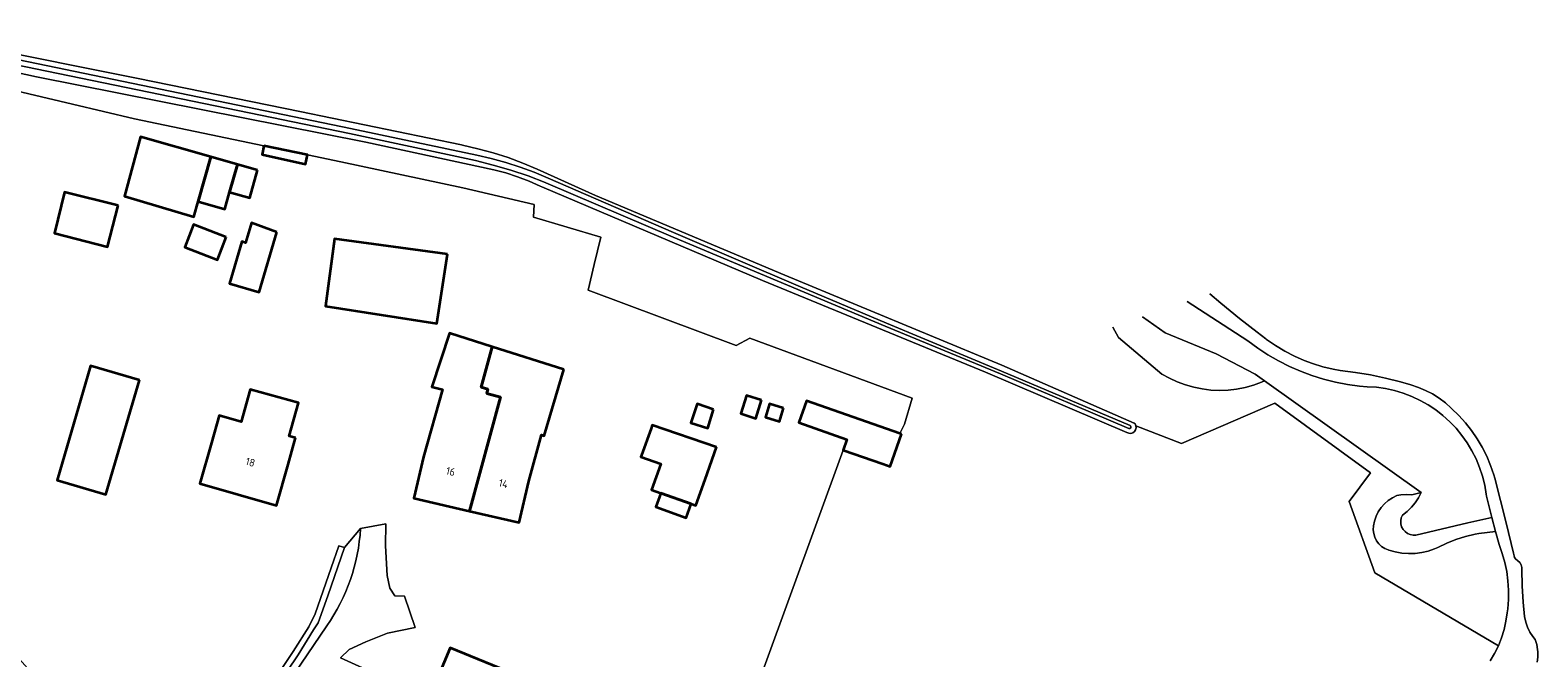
# Model space of a CAD drawing. Header units: metres. Extents: x 178952 to 185583, y 415201 to 419317.
# Tile 145 of 165: x 184704 to 184882, y 416028 to 416102. Entities that reach past the tile are written whole.
import ezdxf
from ezdxf.enums import TextEntityAlignment as Align

# ---------------------------------------------------------------- set-up
doc = ezdxf.new("R2010")
doc.units = ezdxf.units.M
for name, color, linetype, lineweight in [('B-XX-GR-BEPLANTING_CULTUUR_HEESTERS-GV', 253, 'Continuous', 18), ('B-XX-GR-HAAG-GV', 253, 'Continuous', 13), ('B-XX-OG-BEBOUWING-GV', 252, 'Continuous', 35), ('B-XX-OG-BEBOUWING-T18', 252, 'Continuous', 18), ('B-XX-OG-BEBOUWING_SCHUUR-GV', 252, 'Continuous', 35), ('B-XX-OG-TERREIN_CULTUURSCHEIDING-GV', 253, 'Continuous', 18), ('B-XX-OG-WATER-GV', 253, 'Continuous', 18), ('B-XX-OG-WATER_SLOOT-GV', 253, 'Continuous', 18), ('B-XX-OG-WEG-GV', 253, 'Continuous', 18)]:
    doc.layers.add(name, color=color, linetype=linetype, lineweight=lineweight)
doc.styles.add('NLCS-ISO-M-T18', font='NLCS-ISO.ttf', dxfattribs={"height": 1.8})

msp = doc.modelspace()

# ---------------------------------------------------------------- linework, layer by layer
at = {"layer": 'B-XX-GR-BEPLANTING_CULTUUR_HEESTERS-GV'}
msp.add_lwpolyline([(184835.226, 416068.512), (184837.883, 416066.624), (184843.893, 416064.155), (184848.507, 416061.759), (184849.597, 416060.984), (184868.059, 416047.842), (184867.745, 416047.215), (184867.361, 416046.627), (184866.914, 416046.088), (184866.407, 416045.603), (184865.845, 416045.175), (184865.704, 416044.849), (184865.639, 416044.499), (184865.654, 416044.144), (184865.747, 416043.801), (184865.915, 416043.488), (184866.149, 416043.219), (184866.436, 416043.01), (184866.763, 416042.87), (184867.112, 416042.806), (184867.41, 416042.814), (184873.559, 416044.243), (184876.391, 416044.883), (184875.741, 416047.399), (184875.711, 416047.642), (184875.528, 416048.707), (184875.267, 416049.755), (184874.929, 416050.781), (184874.517, 416051.779), (184874.031, 416052.744), (184873.476, 416053.671), (184872.853, 416054.553), (184872.167, 416055.388), (184871.421, 416056.169), (184870.619, 416056.893), (184869.766, 416057.555), (184868.866, 416058.153), (184867.925, 416058.682), (184866.946, 416059.141), (184865.937, 416059.525), (184864.902, 416059.834), (184863.847, 416060.066), (184862.777, 416060.219), (184861.7, 416060.292), (184860.789, 416060.371), (184859.366, 416060.561), (184857.956, 416060.83), (184856.563, 416061.177), (184855.191, 416061.601), (184853.845, 416062.101), (184852.53, 416062.674), (184851.248, 416063.321), (184850.004, 416064.037), (184848.802, 416064.822), (184847.645, 416065.673), (184840.488, 416070.316)], dxfattribs=at)
at = {"layer": 'B-XX-GR-HAAG-GV'}
msp.add_lwpolyline([(184727.654, 416016.575), (184735.782, 416028.718), (184737.624, 416031.653), (184738.144, 416032.482), (184739.295, 416035.656), (184741.259, 416041.355), (184740.608, 416041.531), (184739.691, 416038.945), (184737.787, 416033.541), (184737.053, 416032.011), (184735.217, 416029.084), (184727.096, 416016.952)], dxfattribs=at)
at = {"layer": 'B-XX-OG-BEBOUWING-GV'}
for points in [[(184725.513, 416087.354), (184717.236, 416089.704), (184715.353, 416082.715), (184723.51, 416080.299), (184724.02, 416082.097)], [(184728.643, 416086.465), (184725.513, 416087.354), (184724.02, 416082.097), (184727.15, 416081.208), (184727.717, 416083.204)], [(184731.772, 416088.664), (184731.545, 416087.641), (184736.665, 416086.507), (184736.908, 416087.602)], [(184731.019, 416085.791), (184728.643, 416086.465), (184727.717, 416083.204), (184730.093, 416082.529)], [(184714.589, 416081.62), (184708.298, 416083.214), (184707.109, 416078.362), (184713.361, 416076.778)], [(184753.39, 416075.88), (184740.08, 416077.69), (184739.01, 416069.76), (184752.12, 416067.73)], [(184759.62, 416059.05), (184758, 416059.49), (184758.15, 416060.01), (184757.35, 416060.22), (184758.65, 416065), (184753.61, 416066.61), (184751.56, 416060.28), (184752.78, 416059.95), (184750.552, 416052.012), (184749.431, 416047.141), (184755.984, 416045.637)], [(184767.07, 416062.31), (184758.65, 416065), (184757.35, 416060.22), (184758.15, 416060.01), (184758, 416059.49), (184759.62, 416059.05), (184755.984, 416045.637), (184761.841, 416044.292), (184762.961, 416049.16), (184764.44, 416054.6), (184764.78, 416054.51)], [(184717.102, 416061.062), (184711.34, 416062.742), (184707.402, 416049.282), (184713.162, 416047.59)], [(184735.49, 416054.27), (184734.74, 416054.48), (184735.86, 416058.37), (184730.16, 416059.95), (184729.07, 416056.15), (184726.5, 416056.89), (184725.601, 416053.691), (184724.231, 416048.882), (184733.252, 416046.311), (184734.622, 416051.121)], [(184806.84, 416054.71), (184806.646, 416054.778), (184795.65, 416058.63), (184794.75, 416056.06), (184800.43, 416054.08), (184799.99, 416052.83), (184804.658, 416051.186), (184805.5, 416050.89)], [(184785.05, 416053.16), (184777.5, 416055.77), (184777.354, 416055.358), (184776.238, 416052.221), (184776.17, 416052.03), (184778.499, 416051.201), (184777.405, 416048.148), (184778.502, 416047.754), (184782.068, 416046.475), (184782.615, 416046.279), (184783.714, 416049.346)], [(184782.068, 416046.475), (184778.502, 416047.754), (184777.921, 416046.136), (184781.488, 416044.856)], [(184751.39, 416023.985), (184755.339, 416022.356), (184758.364, 416021.108), (184757.255, 416018.404), (184759.021, 416017.68), (184762.656, 416016.19), (184766.054, 416024.461), (184753.712, 416029.527)]]:
    msp.add_lwpolyline(points, close=True, dxfattribs=at)
at = {"layer": 'B-XX-OG-BEBOUWING_SCHUUR-GV'}
for points in [[(184727.313, 416077.906), (184723.467, 416079.376), (184722.448, 416076.708), (184726.293, 416075.238)], [(184733.295, 416078.493), (184730.304, 416079.599), (184729.608, 416077.245), (184729.175, 416077.373), (184727.718, 416072.44), (184731.203, 416071.411)], [(184790.38, 416058.686), (184788.616, 416059.243), (184787.945, 416057.116), (184789.709, 416056.559)], [(184784.725, 416057.598), (184782.797, 416058.277), (184782.052, 416056.022), (184784.028, 416055.396)], [(184792.957, 416057.765), (184791.304, 416058.259), (184790.834, 416056.686), (184792.487, 416056.192)]]:
    msp.add_lwpolyline(points, close=True, dxfattribs=at)
at = {"layer": 'B-XX-OG-TERREIN_CULTUURSCHEIDING-GV'}
for points in [[(184676.509, 416101.281), (184705.558, 416094.427), (184716.53, 416091.84), (184731.772, 416088.664), (184736.908, 416087.602), (184740.841, 416086.775), (184755.187, 416083.704), (184763.579, 416081.764), (184763.518, 416080.275), (184771.425, 416077.889), (184770.678, 416074.681), (184769.959, 416071.675), (184787.369, 416065.13), (184788.994, 416066.013), (184808.101, 416058.926), (184807.202, 416055.874), (184806.646, 416054.778), (184806.84, 416054.71), (184805.5, 416050.89), (184804.658, 416051.186), (184799.99, 416052.83), (184784.485, 416010.222)], [(184784.485, 416010.222), (184799.99, 416052.83), (184800.43, 416054.08), (184794.75, 416056.06), (184795.65, 416058.63), (184806.646, 416054.778), (184807.202, 416055.874), (184808.101, 416058.926), (184788.994, 416066.013), (184787.369, 416065.13), (184769.959, 416071.675), (184770.678, 416074.681), (184771.425, 416077.889), (184763.518, 416080.275), (184763.579, 416081.764), (184755.187, 416083.704), (184740.841, 416086.775), (184736.908, 416087.602), (184731.772, 416088.664), (184716.53, 416091.84), (184705.558, 416094.427), (184676.509, 416101.281)], [(184676.509, 416101.281), (184705.558, 416094.427), (184716.53, 416091.84), (184731.772, 416088.664), (184736.908, 416087.602), (184740.841, 416086.775), (184755.187, 416083.704), (184763.579, 416081.764), (184763.518, 416080.275), (184771.425, 416077.889), (184770.678, 416074.681), (184769.959, 416071.675), (184787.369, 416065.13), (184788.994, 416066.013), (184808.101, 416058.926), (184807.202, 416055.874), (184806.646, 416054.778), (184806.84, 416054.71), (184805.5, 416050.89), (184804.658, 416051.186), (184799.99, 416052.83), (184784.485, 416010.222)], [(184876.171, 416027.988), (184876.689, 416028.858), (184877.137, 416029.767), (184862.589, 416038.379), (184859.571, 416046.766), (184862.094, 416050.15), (184850.835, 416058.355), (184839.82, 416053.61), (184834.458, 416055.676), (184834.474, 416055.437), (184834.412, 416055.206), (184834.278, 416055.008), (184834.086, 416054.865), (184833.858, 416054.793), (184833.618, 416054.8), (184833.394, 416054.884), (184816.74, 416062.004), (184790.483, 416072.788), (184764.501, 416083.811), (184764.31, 416083.904), (184762.988, 416084.499), (184761.634, 416085.02), (184760.254, 416085.465), (184758.852, 416085.834), (184743.76, 416089.073), (184704.98, 416096.772), (184679.875, 416102.284)], [(184876.171, 416027.988), (184876.689, 416028.858), (184877.137, 416029.767), (184862.589, 416038.379), (184859.571, 416046.766), (184862.094, 416050.15), (184850.835, 416058.355), (184839.82, 416053.61), (184834.458, 416055.676), (184834.474, 416055.437), (184834.412, 416055.206), (184834.278, 416055.008), (184834.086, 416054.865), (184833.858, 416054.793), (184833.618, 416054.8), (184833.394, 416054.884), (184816.74, 416062.004), (184790.483, 416072.788), (184764.501, 416083.811), (184764.31, 416083.904), (184762.988, 416084.499), (184761.634, 416085.02), (184760.254, 416085.465), (184758.852, 416085.834), (184743.76, 416089.073), (184704.98, 416096.772), (184679.875, 416102.284)], [(184697.915, 416100.398), (184716.969, 416096.598), (184736.008, 416092.719), (184755.03, 416088.762), (184755.164, 416088.734), (184756.967, 416088.323), (184758.751, 416087.834), (184760.512, 416087.268), (184762.247, 416086.627), (184763.952, 416085.911), (184770.819, 416082.824), (184793.096, 416073.433), (184818.665, 416062.834), (184834.269, 416056.013), (184834.364, 416055.896), (184834.458, 416055.676), (184839.82, 416053.61), (184850.835, 416058.355), (184862.094, 416050.15), (184859.571, 416046.766), (184862.589, 416038.379), (184877.137, 416029.767), (184877.512, 416030.709), (184877.812, 416031.677), (184878.034, 416032.665), (184878.178, 416033.668), (184878.24, 416034.126), (184878.331, 416035.223), (184878.343, 416036.325), (184878.275, 416037.425), (184878.127, 416038.516), (184877.9, 416039.594), (184877.596, 416040.653), (184877.216, 416041.687), (184876.818, 416043.228), (184874.842, 416043.014), (184874.406, 416042.927), (184873.265, 416042.644), (184872.147, 416042.283), (184871.055, 416041.847), (184869.996, 416041.338), (184869.629, 416041.18), (184868.883, 416040.925), (184868.115, 416040.746), (184867.333, 416040.646), (184866.545, 416040.626), (184865.758, 416040.686), (184864.982, 416040.825), (184864.224, 416041.042), (184864.169, 416041.059), (184863.755, 416041.233), (184863.379, 416041.478), (184863.052, 416041.786), (184862.784, 416042.146), (184862.585, 416042.549), (184862.461, 416042.98), (184862.414, 416043.427), (184862.449, 416043.883), (184862.557, 416044.466), (184862.742, 416045.029), (184863.002, 416045.562), (184863.33, 416046.055), (184863.722, 416046.5), (184864.171, 416046.887), (184864.667, 416047.211), (184865.203, 416047.465), (184865.669, 416047.55), (184866.302, 416047.595), (184866.935, 416047.56), (184868.059, 416047.842), (184849.597, 416060.984), (184849.248, 416060.834), (184848.293, 416060.483), (184847.314, 416060.209), (184846.316, 416060.012), (184845.306, 416059.895), (184844.289, 416059.857), (184843.273, 416059.899), (184842.263, 416060.02), (184841.266, 416060.221), (184840.287, 416060.5), (184839.334, 416060.854), (184838.411, 416061.282), (184837.525, 416061.782), (184832.408, 416066.074), (184831.721, 416067.31)], [(184831.721, 416067.31), (184832.408, 416066.074), (184837.525, 416061.782), (184838.411, 416061.282), (184839.334, 416060.854), (184840.287, 416060.5), (184841.266, 416060.221), (184842.263, 416060.02), (184843.273, 416059.899), (184844.289, 416059.857), (184845.306, 416059.895), (184846.316, 416060.012), (184847.314, 416060.209), (184848.293, 416060.483), (184849.248, 416060.834), (184849.597, 416060.984), (184848.507, 416061.759), (184843.893, 416064.155), (184837.883, 416066.624), (184835.226, 416068.512)], [(184727.096, 416016.952), (184735.217, 416029.084), (184737.053, 416032.011), (184737.787, 416033.541), (184739.691, 416038.945), (184740.608, 416041.531), (184741.259, 416041.355), (184743.139, 416043.574), (184746.11, 416044.145), (184746.084, 416041.531), (184746.279, 416038.071), (184746.61, 416036.569), (184747.177, 416035.641), (184748.33, 416035.629), (184749.561, 416031.928), (184746.326, 416031.268), (184743.78, 416030.256), (184741.811, 416029.354), (184740.786, 416028.352), (184750.302, 416024.049)], [(184727.654, 416016.575), (184735.782, 416028.718), (184737.624, 416031.653), (184738.144, 416032.482), (184739.295, 416035.656), (184741.259, 416041.355), (184740.608, 416041.531), (184739.691, 416038.945), (184737.787, 416033.541), (184737.053, 416032.011), (184735.217, 416029.084), (184727.096, 416016.952)], [(184751.39, 416023.985), (184753.712, 416029.527), (184766.054, 416024.461)], [(184750.302, 416024.049), (184740.786, 416028.352)], [(184750.302, 416024.049), (184740.786, 416028.352)]]:
    msp.add_lwpolyline(points, dxfattribs=at)
for points in [[(184725.513, 416087.354), (184724.02, 416082.097), (184723.51, 416080.299), (184715.353, 416082.715), (184717.236, 416089.704)], [(184714.589, 416081.62), (184713.361, 416076.778), (184707.109, 416078.362), (184708.298, 416083.214)], [(184753.39, 416075.88), (184752.12, 416067.73), (184739.01, 416069.76), (184740.08, 416077.69)], [(184758.65, 416065), (184767.07, 416062.31), (184764.78, 416054.51), (184764.44, 416054.6), (184762.961, 416049.16), (184761.841, 416044.292), (184755.984, 416045.637), (184749.431, 416047.141), (184750.552, 416052.012), (184752.78, 416059.95), (184751.56, 416060.28), (184753.61, 416066.61)], [(184717.102, 416061.062), (184713.162, 416047.59), (184707.402, 416049.282), (184711.34, 416062.742)], [(184735.49, 416054.27), (184734.622, 416051.121), (184733.252, 416046.311), (184724.231, 416048.882), (184725.601, 416053.691), (184726.5, 416056.89), (184729.07, 416056.15), (184730.16, 416059.95), (184735.86, 416058.37), (184734.74, 416054.48)], [(184785.05, 416053.16), (184783.714, 416049.346), (184782.615, 416046.279), (184782.068, 416046.475), (184778.502, 416047.754), (184777.405, 416048.148), (184778.499, 416051.201), (184776.17, 416052.03), (184776.238, 416052.221), (184777.354, 416055.358), (184777.5, 416055.77)], [(184872.147, 416042.283), (184873.265, 416042.644), (184874.406, 416042.927), (184874.842, 416043.014), (184876.818, 416043.228), (184876.391, 416044.883), (184873.559, 416044.243), (184867.41, 416042.814), (184867.112, 416042.806), (184866.763, 416042.87), (184866.436, 416043.01), (184866.149, 416043.219), (184865.915, 416043.488), (184865.747, 416043.801), (184865.654, 416044.144), (184865.639, 416044.499), (184865.704, 416044.849), (184865.845, 416045.175), (184866.407, 416045.603), (184866.914, 416046.088), (184867.361, 416046.627), (184867.745, 416047.215), (184868.059, 416047.842), (184866.935, 416047.56), (184866.302, 416047.595), (184865.669, 416047.55), (184865.203, 416047.465), (184864.667, 416047.211), (184864.171, 416046.887), (184863.722, 416046.5), (184863.33, 416046.055), (184863.002, 416045.562), (184862.742, 416045.029), (184862.557, 416044.466), (184862.449, 416043.883), (184862.414, 416043.427), (184862.461, 416042.98), (184862.585, 416042.549), (184862.784, 416042.146), (184863.052, 416041.786), (184863.379, 416041.478), (184863.755, 416041.233), (184864.169, 416041.059), (184864.224, 416041.042), (184864.982, 416040.825), (184865.758, 416040.686), (184866.545, 416040.626), (184867.333, 416040.646), (184868.115, 416040.746), (184868.883, 416040.925), (184869.629, 416041.18), (184869.996, 416041.338), (184871.055, 416041.847)]]:
    msp.add_lwpolyline(points, close=True, dxfattribs=at)
at = {"layer": 'B-XX-OG-WATER-GV'}
for points in [[(184697.033, 416099.33), (184741.841, 416090.093), (184756.701, 416086.926), (184758.779, 416086.397), (184760.835, 416085.791), (184762.868, 416085.108), (184764.874, 416084.35), (184764.967, 416084.313), (184779.961, 416077.91), (184800.532, 416069.26), (184804.923, 416067.413), (184818.5, 416061.788), (184833.638, 416055.361), (184833.758, 416055.366), (184833.849, 416055.444), (184833.874, 416055.562), (184833.822, 416055.67), (184833.782, 416055.7), (184818.643, 416062.128), (184805.066, 416067.753), (184794.97, 416072.067), (184780.019, 416078.455), (184765.24, 416084.851), (184763.602, 416085.543), (184761.935, 416086.16), (184760.241, 416086.701), (184758.525, 416087.166), (184756.832, 416087.544), (184741.971, 416090.711), (184697.16, 416099.949)], [(184843.148, 416071.228), (184844.446, 416070.121), (184846.654, 416068.334), (184848.751, 416066.729), (184849.75, 416065.934), (184849.844, 416065.864), (184850.895, 416065.139), (184851.989, 416064.482), (184853.123, 416063.894), (184854.29, 416063.378), (184855.239, 416063.022), (184856.457, 416062.641), (184857.697, 416062.336), (184858.519, 416062.179), (184860.31, 416061.967), (184862.09, 416061.676), (184863.855, 416061.306), (184865.602, 416060.859), (184866.84, 416060.491), (184867.719, 416060.212), (184868.572, 416059.859), (184869.39, 416059.433), (184870.169, 416058.937), (184870.902, 416058.377), (184871.583, 416057.754), (184871.621, 416057.716), (184872.466, 416056.907), (184873.254, 416056.041), (184873.981, 416055.124), (184874.644, 416054.159), (184875.239, 416053.151), (184875.764, 416052.105), (184876.216, 416051.026), (184876.594, 416049.918), (184876.713, 416049.504), (184878.053, 416044.271), (184878.916, 416040.664), (184878.985, 416040.387), (184879.055, 416040.154), (184879.196, 416039.956), (184879.394, 416039.814), (184879.443, 416039.792), (184879.659, 416039.564), (184879.809, 416039.289), (184879.886, 416038.985), (184879.893, 416038.764), (184879.933, 416036.833), (184880.053, 416034.905), (184880.226, 416033.203), (184880.358, 416032.574), (184880.567, 416031.966), (184880.85, 416031.388), (184881.202, 416030.85), (184881.473, 416030.518), (184881.659, 416029.932), (184881.767, 416029.327), (184881.79, 416029.055), (184881.783, 416028.44), (184881.698, 416027.831)], [(184843.148, 416071.228), (184844.446, 416070.121), (184846.654, 416068.334), (184848.751, 416066.729), (184849.75, 416065.934), (184849.844, 416065.864), (184850.895, 416065.139), (184851.989, 416064.482), (184853.123, 416063.894), (184854.29, 416063.378), (184855.239, 416063.022), (184856.457, 416062.641), (184857.697, 416062.336), (184858.519, 416062.179), (184860.31, 416061.967), (184862.09, 416061.676), (184863.855, 416061.306), (184865.602, 416060.859), (184866.84, 416060.491), (184867.719, 416060.212), (184868.572, 416059.859), (184869.39, 416059.433), (184870.169, 416058.937), (184870.902, 416058.377), (184871.583, 416057.754), (184871.621, 416057.716), (184872.466, 416056.907), (184873.254, 416056.041), (184873.981, 416055.124), (184874.644, 416054.159), (184875.239, 416053.151), (184875.764, 416052.105), (184876.216, 416051.026), (184876.594, 416049.918), (184876.713, 416049.504), (184878.053, 416044.271), (184878.916, 416040.664), (184878.985, 416040.387), (184879.055, 416040.154), (184879.196, 416039.956), (184879.394, 416039.814), (184879.443, 416039.792), (184879.659, 416039.564), (184879.809, 416039.289), (184879.886, 416038.985), (184879.893, 416038.764), (184879.933, 416036.833), (184880.053, 416034.905), (184880.226, 416033.203), (184880.358, 416032.574), (184880.567, 416031.966), (184880.85, 416031.388), (184881.202, 416030.85), (184881.473, 416030.518), (184881.659, 416029.932), (184881.767, 416029.327), (184881.79, 416029.055), (184881.783, 416028.44), (184881.698, 416027.831)]]:
    msp.add_lwpolyline(points, dxfattribs=at)
at = {"layer": 'B-XX-OG-WATER_SLOOT-GV'}
for points in [[(184679.875, 416102.284), (184704.98, 416096.772), (184743.76, 416089.073), (184758.852, 416085.834), (184760.254, 416085.465), (184761.634, 416085.02), (184762.988, 416084.499), (184764.31, 416083.904), (184764.501, 416083.811), (184790.483, 416072.788), (184816.74, 416062.004), (184833.394, 416054.884), (184833.618, 416054.8), (184833.858, 416054.793), (184834.086, 416054.865), (184834.278, 416055.008), (184834.412, 416055.206), (184834.474, 416055.437), (184834.458, 416055.676), (184834.364, 416055.896), (184834.269, 416056.013), (184818.665, 416062.834), (184793.096, 416073.433), (184770.819, 416082.824), (184763.952, 416085.911), (184762.247, 416086.627), (184760.512, 416087.268), (184758.751, 416087.834), (184756.967, 416088.323), (184755.164, 416088.734), (184755.03, 416088.762), (184736.008, 416092.719), (184716.969, 416096.598), (184697.915, 416100.398)], [(184697.16, 416099.949), (184741.971, 416090.711), (184756.832, 416087.544), (184758.525, 416087.166), (184760.241, 416086.701), (184761.935, 416086.16), (184763.602, 416085.543), (184765.24, 416084.851), (184780.019, 416078.455), (184794.97, 416072.067), (184805.066, 416067.753), (184818.643, 416062.128), (184833.782, 416055.7), (184833.822, 416055.67), (184833.874, 416055.562), (184833.849, 416055.444), (184833.758, 416055.366), (184833.638, 416055.361), (184818.5, 416061.788), (184804.923, 416067.413), (184800.532, 416069.26), (184779.961, 416077.91), (184764.967, 416084.313), (184764.874, 416084.35), (184762.868, 416085.108), (184760.835, 416085.791), (184758.779, 416086.397), (184756.701, 416086.926), (184741.841, 416090.093), (184697.033, 416099.33)], [(184881.698, 416027.831), (184881.783, 416028.44), (184881.79, 416029.055), (184881.767, 416029.327), (184881.659, 416029.932), (184881.473, 416030.518), (184881.202, 416030.85), (184880.85, 416031.388), (184880.567, 416031.966), (184880.358, 416032.574), (184880.226, 416033.203), (184880.053, 416034.905), (184879.933, 416036.833), (184879.893, 416038.764), (184879.886, 416038.985), (184879.809, 416039.289), (184879.659, 416039.564), (184879.443, 416039.792), (184879.394, 416039.814), (184879.196, 416039.956), (184879.055, 416040.154), (184878.985, 416040.387), (184878.916, 416040.664), (184878.053, 416044.271), (184876.713, 416049.504), (184876.594, 416049.918), (184876.216, 416051.026), (184875.764, 416052.105), (184875.239, 416053.151), (184874.644, 416054.159), (184873.981, 416055.124), (184873.254, 416056.041), (184872.466, 416056.907), (184871.621, 416057.716), (184871.583, 416057.754), (184870.902, 416058.377), (184870.169, 416058.937), (184869.39, 416059.433), (184868.572, 416059.859), (184867.719, 416060.212), (184866.84, 416060.491), (184865.602, 416060.859), (184863.855, 416061.306), (184862.09, 416061.676), (184860.31, 416061.967), (184858.519, 416062.179), (184857.697, 416062.336), (184856.457, 416062.641), (184855.239, 416063.022), (184854.29, 416063.378), (184853.123, 416063.894), (184851.989, 416064.482), (184850.895, 416065.139), (184849.844, 416065.864), (184849.75, 416065.934), (184848.751, 416066.729), (184846.654, 416068.334), (184844.446, 416070.121), (184843.148, 416071.228)], [(184881.698, 416027.831), (184881.783, 416028.44), (184881.79, 416029.055), (184881.767, 416029.327), (184881.659, 416029.932), (184881.473, 416030.518), (184881.202, 416030.85), (184880.85, 416031.388), (184880.567, 416031.966), (184880.358, 416032.574), (184880.226, 416033.203), (184880.053, 416034.905), (184879.933, 416036.833), (184879.893, 416038.764), (184879.886, 416038.985), (184879.809, 416039.289), (184879.659, 416039.564), (184879.443, 416039.792), (184879.394, 416039.814), (184879.196, 416039.956), (184879.055, 416040.154), (184878.985, 416040.387), (184878.916, 416040.664), (184878.053, 416044.271), (184876.713, 416049.504), (184876.594, 416049.918), (184876.216, 416051.026), (184875.764, 416052.105), (184875.239, 416053.151), (184874.644, 416054.159), (184873.981, 416055.124), (184873.254, 416056.041), (184872.466, 416056.907), (184871.621, 416057.716), (184871.583, 416057.754), (184870.902, 416058.377), (184870.169, 416058.937), (184869.39, 416059.433), (184868.572, 416059.859), (184867.719, 416060.212), (184866.84, 416060.491), (184865.602, 416060.859), (184863.855, 416061.306), (184862.09, 416061.676), (184860.31, 416061.967), (184858.519, 416062.179), (184857.697, 416062.336), (184856.457, 416062.641), (184855.239, 416063.022), (184854.29, 416063.378), (184853.123, 416063.894), (184851.989, 416064.482), (184850.895, 416065.139), (184849.844, 416065.864), (184849.75, 416065.934), (184848.751, 416066.729), (184846.654, 416068.334), (184844.446, 416070.121), (184843.148, 416071.228)], [(184840.488, 416070.316), (184847.645, 416065.673), (184848.802, 416064.822), (184850.004, 416064.037), (184851.248, 416063.321), (184852.53, 416062.674), (184853.845, 416062.101), (184855.191, 416061.601), (184856.563, 416061.177), (184857.956, 416060.83), (184859.366, 416060.561), (184860.789, 416060.371), (184861.7, 416060.292), (184862.777, 416060.219), (184863.847, 416060.066), (184864.902, 416059.834), (184865.937, 416059.525), (184866.946, 416059.141), (184867.925, 416058.682), (184868.866, 416058.153), (184869.766, 416057.555), (184870.619, 416056.893), (184871.421, 416056.169), (184872.167, 416055.388), (184872.853, 416054.553), (184873.476, 416053.671), (184874.031, 416052.744), (184874.517, 416051.779), (184874.929, 416050.781), (184875.267, 416049.755), (184875.528, 416048.707), (184875.711, 416047.642), (184875.741, 416047.399), (184876.391, 416044.883), (184876.818, 416043.228), (184877.216, 416041.687), (184877.596, 416040.653), (184877.9, 416039.594), (184878.127, 416038.516), (184878.275, 416037.425), (184878.343, 416036.325), (184878.331, 416035.223), (184878.24, 416034.126), (184878.178, 416033.668), (184878.034, 416032.665), (184877.812, 416031.677), (184877.512, 416030.709), (184877.137, 416029.767), (184876.689, 416028.858), (184876.171, 416027.988)], [(184840.488, 416070.316), (184847.645, 416065.673), (184848.802, 416064.822), (184850.004, 416064.037), (184851.248, 416063.321), (184852.53, 416062.674), (184853.845, 416062.101), (184855.191, 416061.601), (184856.563, 416061.177), (184857.956, 416060.83), (184859.366, 416060.561), (184860.789, 416060.371), (184861.7, 416060.292), (184862.777, 416060.219), (184863.847, 416060.066), (184864.902, 416059.834), (184865.937, 416059.525), (184866.946, 416059.141), (184867.925, 416058.682), (184868.866, 416058.153), (184869.766, 416057.555), (184870.619, 416056.893), (184871.421, 416056.169), (184872.167, 416055.388), (184872.853, 416054.553), (184873.476, 416053.671), (184874.031, 416052.744), (184874.517, 416051.779), (184874.929, 416050.781), (184875.267, 416049.755), (184875.528, 416048.707), (184875.711, 416047.642), (184875.741, 416047.399), (184876.391, 416044.883), (184876.818, 416043.228), (184877.216, 416041.687), (184877.596, 416040.653), (184877.9, 416039.594), (184878.127, 416038.516), (184878.275, 416037.425), (184878.343, 416036.325), (184878.331, 416035.223), (184878.24, 416034.126), (184878.178, 416033.668), (184878.034, 416032.665), (184877.812, 416031.677), (184877.512, 416030.709), (184877.137, 416029.767), (184876.689, 416028.858), (184876.171, 416027.988)]]:
    msp.add_lwpolyline(points, dxfattribs=at)
at = {"layer": 'B-XX-OG-WEG-GV'}
for points in [[(184743.139, 416043.574), (184741.259, 416041.355), (184739.295, 416035.656), (184738.144, 416032.482), (184737.624, 416031.653), (184735.782, 416028.718), (184727.654, 416016.575), (184720.228, 416005.717), (184719.706, 416005.206), (184719.017, 416005.213), (184718.245, 416005.479), (184717.737, 416006.259), (184716.3, 416008.942), (184710.959, 416017.173), (184704.255, 416026.796), (184697.104, 416034.788), (184686.281, 416045.744)], [(184740.786, 416028.352), (184741.811, 416029.354), (184743.78, 416030.256), (184746.326, 416031.268), (184749.561, 416031.928), (184748.33, 416035.629), (184747.177, 416035.641), (184746.61, 416036.569), (184746.279, 416038.071), (184746.084, 416041.531), (184746.11, 416044.145), (184743.139, 416043.574)], [(184740.786, 416028.352), (184741.811, 416029.354), (184743.78, 416030.256), (184746.326, 416031.268), (184749.561, 416031.928), (184748.33, 416035.629), (184747.177, 416035.641), (184746.61, 416036.569), (184746.279, 416038.071), (184746.084, 416041.531), (184746.11, 416044.145), (184743.139, 416043.574)], [(184721.625, 416006.244), (184739.175, 416032.131)], [(184739.175, 416032.131), (184721.625, 416006.244)], [(184739.175, 416032.131), (184721.625, 416006.244)]]:
    msp.add_lwpolyline(points, dxfattribs=at)
msp.add_arc((184721.178, 416044.774), 21.994, 324.91295, 356.87358, dxfattribs=at)
at = {"layer": 'B-XX-OG-WEG-GV', "extrusion": (0, 0, -1)}
msp.add_arc((-184721.178, 416044.774), 21.994, 183.12642, 215.08705, dxfattribs=at)
msp.add_arc((-184721.178, 416044.774), 21.994, 183.12642, 215.08705, dxfattribs=at)

# ---------------------------------------------------------------- texts
at = {"layer": 'B-XX-OG-BEBOUWING-T18', "style": 'NLCS-ISO-M-T18'}
for s, rotation, p in [('18', 344.1, (184730.169, 416051.4)), ('16', 347.1, (184753.755, 416050.303)), ('14', 347.1, (184759.967, 416048.876))]:
    msp.add_text(s, height=0.9, rotation=rotation, dxfattribs=at).set_placement(p, align=Align.MIDDLE_CENTER)

doc.saveas('drawing.dxf')
